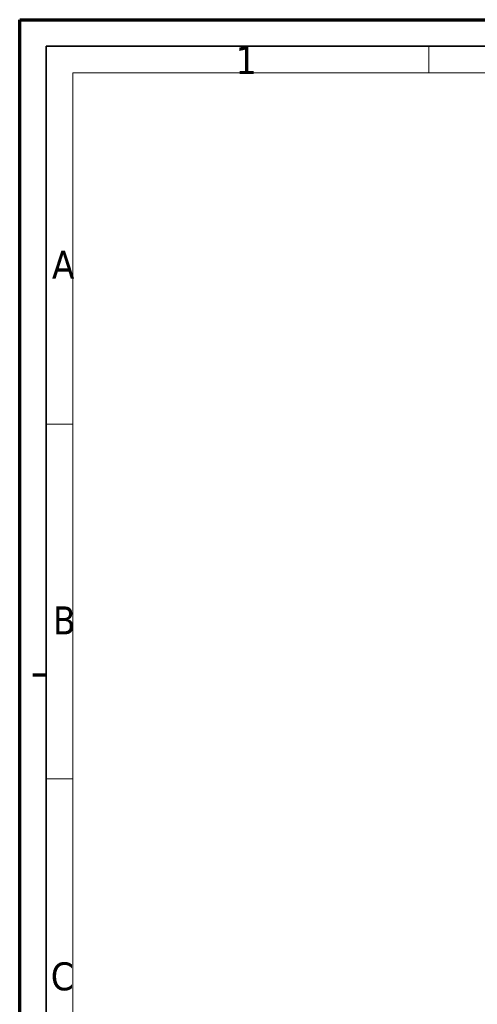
# Model space of a CAD drawing. Header units: millimetres. Extents: x 0 to 297, y 0 to 210.
# Tile 4 of 27: x 0 to 43, y 118 to 210. Entities that reach past the tile are written whole.
import ezdxf

# ---------------------------------------------------------------- set-up
doc = ezdxf.new("R2010")
doc.units = ezdxf.units.MM
doc.header["$LTSCALE"] = 0.5
doc.layers.add('Rahmen (ISO)', color=7, linetype='Continuous', lineweight=70)
doc.styles.add('Bezeichnungstext (ISO)', font='tahoma.ttf')

# ---------------------------------------------------------------- blocks, each defined once
blk = doc.blocks.new('Ränder Basler-A2')
at = {"layer": 'Rahmen (ISO)'}
for p, q in [((0, 0), (0, 420)), ((0, 420), (594, 420)), ((2.5, 297), (5, 297))]:
    blk.add_line(p, q, dxfattribs=at)
at = {"layer": 'Rahmen (ISO)', "color": 7, "linetype": 'Continuous', "lineweight": 35}
for p, q in [((589, 415), (5, 415)), ((5, 415), (5, 5))]:
    blk.add_line(p, q, dxfattribs=at)
at = {"layer": 'Rahmen (ISO)', "color": 7, "linetype": 'Continuous', "lineweight": 18}
for p, q in [((76.87, 410), (76.87, 415)), ((584, 410), (10, 410)), ((10, 410), (10, 10)), ((5, 344.07), (10, 344.07)), ((5, 277.53), (10, 277.53))]:
    blk.add_line(p, q, dxfattribs=at)
at = {"layer": 'Rahmen (ISO)', "char_height": 5.25, "attachment_point": 4, "style": 'Bezeichnungstext (ISO)'}
for s, insert in [('\\fTahoma|b0|i0;1', (40.6, 412.4)), ('\\fTahoma|b0|i0;A', (6.06, 374)), ('\\fTahoma|b0|i0;B', (6.26, 307.24)), ('\\fTahoma|b0|i0;C', (5.85, 240.38))]:
    blk.add_mtext(s, dxfattribs=dict(at, insert=insert))

msp = doc.modelspace()

# ---------------------------------------------------------------- block references
at = {"xscale": 0.5, "yscale": 0.5, "zscale": 0.5}
msp.add_blockref('Ränder Basler-A2', (0, 0), dxfattribs=at)

doc.saveas('drawing.dxf')
